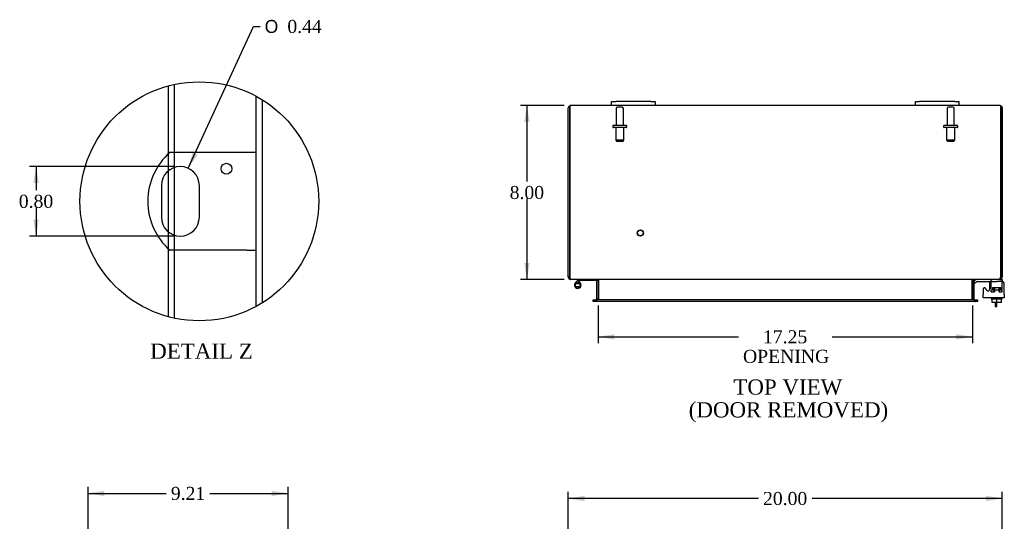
# Model space of a CAD drawing. Header units: inches. Extents: x 3 to 119, y 1 to 79.
# Tile 4 of 8: x 3 to 48, y 47 to 70. Entities that reach past the tile are written whole.
import ezdxf
from ezdxf.enums import TextEntityAlignment as Align

# ---------------------------------------------------------------- set-up
doc = ezdxf.new("R2010")
doc.units = ezdxf.units.IN
doc.header["$MEASUREMENT"] = 0
doc.layers.get('0').update_dxf_attribs({"linetype": 'CONTINUOUS'})
for name, color, linetype in [('COM40153-1', 7, 'CONTINUOUS'), ('COM42667', 7, 'CONTINUOUS'), ('COM42780', 7, 'CONTINUOUS'), ('COM48437', 7, 'CONTINUOUS'), ('DEFAULT', 7, 'CONTINUOUS'), ('FET07710', 7, 'CONTINUOUS'), ('HNG10620-16B', 7, 'CONTINUOUS'), ('HNG10620-16P', 7, 'CONTINUOUS'), ('SCC19011', 7, 'CONTINUOUS'), ('STD21878', 7, 'CONTINUOUS'), ('STD26094', 7, 'CONTINUOUS'), ('WAF25035', 7, 'CONTINUOUS')]:
    doc.layers.add(name, color=color, linetype=linetype)
doc.styles.add('SEACAD_SOLID_EDGE_ANSI1_SY', font='txt')
doc.styles.add('SEACAD_TIMES_NEW_ROMAN', font='times.ttf')

# ---------------------------------------------------------------- blocks, each defined once
blk = doc.blocks.new('GDIMGGROUP')
at = {"layer": 'DEFAULT', "linetype": 'Continuous'}
for points in [[(28.622, 47.938), (27.872, 47.813), (28.622, 47.688)], [(47.122, 47.938), (47.122, 47.688), (47.872, 47.813)]]:
    blk.add_hatch(color=136, dxfattribs=at).paths.add_polyline_path(points)
at = {"layer": 'DEFAULT', "color": 136, "linetype": 'Continuous'}
for p, q in [((27.872, 45.635), (27.872, 48.113)), ((47.872, 45.635), (47.872, 48.113)), ((36.638, 47.813), (27.872, 47.813)), ((47.872, 47.813), (39.105, 47.813))]:
    blk.add_line(p, q, dxfattribs=at)
at = {"layer": 'DEFAULT', "color": 136, "linetype": 'Continuous', "style": 'SEACAD_TIMES_NEW_ROMAN'}
blk.add_text('20.00', height=0.6, dxfattribs=at).set_placement((36.848, 48.113), align=Align.TOP_LEFT)
blk = doc.blocks.new('GDIMGGROUP4')
at = {"layer": 'DEFAULT', "linetype": 'Continuous'}
for points in [[(25.843, 65.155), (26.093, 65.155), (25.968, 65.905)], [(25.843, 58.655), (25.968, 57.905), (26.093, 58.655)]]:
    blk.add_hatch(color=136, dxfattribs=at).paths.add_polyline_path(points)
at = {"layer": 'DEFAULT', "color": 136, "linetype": 'Continuous'}
for p, q in [((27.68, 65.905), (25.668, 65.905)), ((25.968, 65.905), (25.968, 62.415)), ((25.968, 61.605), (25.968, 57.905)), ((27.68, 57.905), (25.668, 57.905))]:
    blk.add_line(p, q, dxfattribs=at)
at = {"layer": 'DEFAULT', "color": 136, "linetype": 'Continuous', "style": 'SEACAD_TIMES_NEW_ROMAN'}
blk.add_text('8.00', height=0.6, dxfattribs=at).set_placement((25.172, 62.205), align=Align.TOP_LEFT)
blk = doc.blocks.new('GDIMGGROUP5')
at = {"layer": 'DEFAULT', "linetype": 'Continuous'}
for points in [[(6.498, 48.173), (5.748, 48.048), (6.498, 47.923)], [(14.208, 48.173), (14.208, 47.923), (14.958, 48.048)]]:
    blk.add_hatch(color=136, dxfattribs=at).paths.add_polyline_path(points)
at = {"layer": 'DEFAULT', "color": 136, "linetype": 'Continuous'}
for p, q in [((5.748, 45.582), (5.748, 48.348)), ((14.958, 44.702), (14.958, 48.348)), ((5.748, 48.048), (9.347, 48.048)), ((11.359, 48.048), (14.958, 48.048))]:
    blk.add_line(p, q, dxfattribs=at)
at = {"layer": 'DEFAULT', "color": 136, "linetype": 'Continuous', "style": 'SEACAD_TIMES_NEW_ROMAN'}
blk.add_text('9.21', height=0.6, dxfattribs=at).set_placement((9.557, 48.348), align=Align.TOP_LEFT)
blk = doc.blocks.new('GDIMGGROUP18')
at = {"layer": 'DEFAULT', "linetype": 'Continuous'}
for points in [[(29.997, 55.134), (29.997, 55.384), (29.247, 55.259)], [(45.747, 55.134), (46.497, 55.259), (45.747, 55.384)]]:
    blk.add_hatch(color=136, dxfattribs=at).paths.add_polyline_path(points)
at = {"layer": 'DEFAULT', "color": 136, "linetype": 'Continuous'}
for p, q in [((29.247, 56.7), (29.247, 54.959)), ((46.497, 56.7), (46.497, 54.959)), ((29.247, 55.259), (35.714, 55.259)), ((40.03, 55.259), (46.497, 55.259))]:
    blk.add_line(p, q, dxfattribs=at)
at = {"layer": 'DEFAULT', "color": 136, "linetype": 'Continuous', "style": 'SEACAD_TIMES_NEW_ROMAN'}
for s, p in [('17.25', (36.848, 55.559)), ('OPENING', (35.924, 54.659))]:
    blk.add_text(s, height=0.6, dxfattribs=at).set_placement(p, align=Align.TOP_LEFT)
blk = doc.blocks.new('GDIMGGROUP27')
at = {"layer": 'DEFAULT', "linetype": 'Continuous'}
for points in [[(3.221, 62.348), (3.471, 62.348), (3.346, 63.098)], [(3.221, 60.648), (3.346, 59.898), (3.471, 60.648)]]:
    blk.add_hatch(color=136, dxfattribs=at).paths.add_polyline_path(points)
at = {"layer": 'DEFAULT', "color": 136, "linetype": 'Continuous'}
for p, q in [((9.696, 63.098), (3.046, 63.098)), ((3.346, 63.098), (3.346, 62.008)), ((3.346, 61.198), (3.346, 59.898)), ((9.696, 59.898), (3.046, 59.898))]:
    blk.add_line(p, q, dxfattribs=at)
at = {"layer": 'DEFAULT', "color": 136, "linetype": 'Continuous', "style": 'SEACAD_TIMES_NEW_ROMAN'}
blk.add_text('0.80', height=0.6, dxfattribs=at).set_placement((2.55, 61.798), align=Align.TOP_LEFT)
blk = doc.blocks.new('GDIMGGROUP28')
at = {"layer": 'DEFAULT', "linetype": 'Continuous'}
blk.add_hatch(color=136, dxfattribs=at).paths.add_polyline_path([(10.562, 63.751), (10.362, 63.018), (10.789, 63.646)])
at = {"layer": 'DEFAULT', "color": 136, "linetype": 'Continuous'}
for p, q in [((10.362, 63.018), (13.372, 69.551)), ((13.372, 69.551), (13.672, 69.551))]:
    blk.add_line(p, q, dxfattribs=at)
for s, style, p in [('O', 'SEACAD_SOLID_EDGE_ANSI1_SY', (13.882, 69.851)), ('0.44', 'SEACAD_TIMES_NEW_ROMAN', (14.927, 69.851))]:
    blk.add_text(s, height=0.6, dxfattribs=dict(at, style=style)).set_placement(p, align=Align.TOP_LEFT)

msp = doc.modelspace()

# ---------------------------------------------------------------- linework, layer by layer
at = {"color": 7}
msp.add_circle((10.87, 61.498), 5.501, dxfattribs=at)
at = {"layer": 'COM40153-1', "color": 7}
for p, q in [((13.064, 63.748), (9.511, 63.748)), ((13.496, 63.748), (13.064, 63.748)), ((9.122, 62.224), (9.122, 60.772)), ((10.87, 60.772), (10.87, 62.224)), ((13.064, 59.248), (9.511, 59.248)), ((13.064, 59.248), (13.496, 59.248)), ((47.55, 56.833), (47.55, 56.655)), ((47.622, 56.655), (47.622, 56.833)), ((47.55, 56.655), (47.622, 56.655))]:
    msp.add_line(p, q, dxfattribs=at)
msp.add_circle((12.12, 63), 0.25, dxfattribs=at)
for centre, radius, start, end in [((11.496, 61.498), 3, 131.4096, 228.5904), ((9.996, 62.224), 0.874, 0, 180), ((9.996, 60.772), 0.874, 180, 0)]:
    msp.add_arc(centre, radius, start, end, dxfattribs=at)
at = {"layer": 'COM42667', "color": 7}
for p, q in [((47.281, 57.685), (47.281, 57.425)), ((47.968, 57.202), (47.968, 57.685)), ((46.998, 57.458), (46.998, 57.202)), ((46.998, 57.059), (46.998, 57.202)), ((47.171, 57.393), (47.108, 57.49)), ((47.968, 57.202), (47.968, 57.059)), ((47.968, 57.059), (46.998, 57.059))]:
    msp.add_line(p, q, dxfattribs=at)
for centre, radius, start, end in [((47.406, 57.685), 0.125, 90, 180), ((47.843, 57.685), 0.125, 0, 90), ((47.058, 57.458), 0.06, 32.8455, 180), ((47.221, 57.425), 0.06, 212.8455, 0)]:
    msp.add_arc(centre, radius, start, end, dxfattribs=at)
at = {"layer": 'COM42780', "color": 7}
for p, q in [((46.569, 57.813), (46.619, 57.863)), ((46.569, 57.813), (46.636, 57.745)), ((46.636, 57.745), (46.686, 57.796)), ((46.72, 57.81), (47.619, 57.81)), ((46.754, 57.811), (46.754, 57.81)), ((46.754, 57.811), (46.814, 57.811)), ((46.814, 57.811), (46.814, 57.81)), ((46.814, 57.811), (46.842, 57.811)), ((46.842, 57.811), (46.842, 57.81)), ((46.842, 57.811), (47.004, 57.811)), ((46.955, 57.811), (46.955, 57.81)), ((47.004, 57.811), (47.004, 57.81)), ((47.369, 57.764), (47.369, 57.889)), ((47.869, 57.81), (47.619, 57.81)), ((47.765, 57.905), (47.869, 57.905)), ((47.869, 57.905), (47.869, 57.81)), ((47.869, 57.807), (47.869, 57.81)), ((47.869, 57.763), (47.869, 57.81)), ((47.869, 57.473), (47.869, 57.763)), ((47.369, 57.428), (47.869, 57.428)), ((47.369, 57.333), (47.369, 57.419)), ((47.369, 57.333), (47.512, 57.333)), ((47.424, 57.523), (47.814, 57.523)), ((47.424, 57.523), (47.424, 57.428)), ((47.494, 57.333), (47.494, 57.523)), ((47.512, 57.523), (47.512, 57.333)), ((47.725, 57.333), (47.725, 57.523)), ((47.725, 57.333), (47.826, 57.333)), ((47.744, 57.333), (47.744, 57.523)), ((47.814, 57.428), (47.814, 57.523)), ((47.84, 57.333), (47.869, 57.333)), ((47.869, 57.333), (47.869, 57.473))]:
    msp.add_line(p, q, dxfattribs=at)
for radius in [0.143, 0.048]:
    msp.add_arc((46.72, 57.762), radius, 90, 135, dxfattribs=at)
msp.add_ellipse((47.119, 56.805), major_axis=(0, 14.322), ratio=0.017455, start_param=-1.524085, end_param=-1.503851, dxfattribs=at)
msp.add_open_spline([(47.366, 57.802), (47.365, 57.804), (47.365, 57.805), (47.363, 57.809), (47.362, 57.81), (47.36, 57.81)], degree=3, knots=[0.6179659, 0.6179659, 0.6179659, 0.6179659, 0.75, 0.75, 1, 1, 1, 1], dxfattribs=at)
at = {"layer": 'COM48437', "color": 7}
for p, q in [((9.444, 63.686), (9.444, 66.811)), ((9.732, 63.748), (9.732, 66.88)), ((13.496, 56.664), (13.496, 66.332)), ((13.784, 56.832), (13.784, 66.164)), ((27.872, 58.013), (27.872, 65.797)), ((27.944, 65.797), (27.944, 65.899)), ((27.944, 65.899), (27.944, 65.797)), ((27.944, 65.797), (27.944, 58.013)), ((27.944, 58.013), (27.944, 65.797)), ((29.872, 65.905), (27.98, 65.905)), ((43.872, 65.905), (31.872, 65.905)), ((47.764, 65.905), (45.872, 65.905)), ((47.8, 65.797), (47.8, 65.899)), ((47.8, 65.899), (47.8, 65.797)), ((47.8, 58.013), (47.8, 65.797)), ((47.8, 65.797), (47.8, 58.013)), ((47.872, 65.797), (47.872, 58.013)), ((9.444, 62.901), (9.444, 63.686)), ((9.732, 63.057), (9.732, 63.748)), ((9.444, 60.094), (9.444, 62.901)), ((9.732, 59.939), (9.732, 63.057)), ((9.444, 59.309), (9.444, 60.094)), ((9.732, 59.248), (9.732, 59.939)), ((9.444, 56.185), (9.444, 59.309)), ((9.732, 56.116), (9.732, 59.248)), ((27.944, 58.013), (27.872, 58.013)), ((27.98, 57.929), (27.98, 57.905)), ((28.004, 57.905), (27.98, 57.905)), ((47.738, 57.905), (28.006, 57.905)), ((29.175, 57.869), (29.175, 57)), ((29.175, 57.869), (29.247, 57.869)), ((29.247, 57.869), (29.247, 57)), ((29.26, 57.869), (29.26, 57)), ((46.483, 57), (46.483, 57.869)), ((46.569, 57.869), (46.497, 57.869)), ((46.497, 57.869), (46.497, 57)), ((46.569, 57.869), (46.569, 57)), ((47.764, 57.905), (47.74, 57.905)), ((47.764, 57.929), (47.764, 57.905)), ((47.8, 58.013), (47.872, 58.013)), ((29.017, 56.892), (29.017, 56.964)), ((29.017, 56.964), (29.093, 56.964)), ((29.093, 56.892), (29.017, 56.892)), ((29.1, 56.964), (29.093, 56.964)), ((29.1, 56.892), (29.093, 56.892)), ((29.1, 56.964), (29.145, 56.964)), ((29.1, 56.964), (29.1, 56.892)), ((29.145, 56.892), (29.1, 56.892)), ((46.598, 56.964), (29.145, 56.964)), ((46.598, 56.892), (29.145, 56.892)), ((29.175, 57), (29.247, 57)), ((46.569, 57), (46.497, 57)), ((46.598, 56.964), (46.643, 56.964)), ((46.643, 56.892), (46.598, 56.892)), ((46.643, 56.964), (46.651, 56.964)), ((46.643, 56.892), (46.643, 56.964)), ((46.643, 56.892), (46.651, 56.892)), ((46.651, 56.964), (46.727, 56.964)), ((46.727, 56.892), (46.651, 56.892)), ((46.727, 56.964), (46.727, 56.892))]:
    msp.add_line(p, q, dxfattribs=at)
for centre, radius, start, end in [((27.98, 65.797), 0.108, 109.4712, 180), ((27.98, 65.797), 0.108, 90, 109.4712), ((47.764, 65.797), 0.108, 70.5288, 90), ((47.764, 65.797), 0.108, 0, 70.5288), ((27.98, 58.013), 0.108, 180, 270), ((27.98, 58.013), 0.036, 180, 218.7233), ((29.139, 57.869), 0.036, 0, 90), ((29.139, 57.869), 0.108, 0, 10.3965), ((46.605, 57.869), 0.108, 169.6031, 180), ((46.605, 57.869), 0.036, 90, 180), ((47.764, 58.013), 0.108, 270, 360), ((47.764, 58.013), 0.036, 321.2767, 0), ((29.139, 57), 0.036, 270, 0), ((29.139, 57), 0.108, 349.6015, 0), ((46.605, 57), 0.108, 180, 190.3994), ((46.605, 57), 0.036, 180, 270)]:
    msp.add_arc(centre, radius, start, end, dxfattribs=at)
for centre, start_param, end_param in [((27.98, 65.797), 3.141593, 3.48143), ((47.764, 65.797), 2.801756, 3.141593)]:
    msp.add_ellipse(centre, major_axis=(0, -0.108), ratio=0.997813, start_param=start_param, end_param=end_param, dxfattribs=at)
for points, knots in [([(28.006, 57.905), (28, 57.905), (27.995, 57.908), (27.985, 57.918), (27.98, 57.926), (27.97, 57.946), (27.964, 57.958), (27.954, 57.985), (27.949, 57.999), (27.944, 58.013)], [0, 0, 0, 0, 0.25, 0.25, 0.5, 0.5, 0.75, 0.75, 1, 1, 1, 1]), ([(29.26, 57.869), (29.26, 57.871), (29.26, 57.872), (29.258, 57.876), (29.257, 57.878), (29.253, 57.882), (29.249, 57.885), (29.241, 57.89), (29.237, 57.892), (29.228, 57.895), (29.223, 57.897), (29.208, 57.9), (29.198, 57.902), (29.177, 57.904), (29.167, 57.905), (29.157, 57.905)], [0, 0, 0, 0, 0.0625, 0.0625, 0.125, 0.125, 0.25, 0.25, 0.375, 0.375, 0.5, 0.5, 0.75, 0.75, 1, 1, 1, 1]), ([(46.587, 57.905), (46.576, 57.905), (46.566, 57.904), (46.546, 57.902), (46.535, 57.9), (46.521, 57.897), (46.516, 57.895), (46.507, 57.892), (46.502, 57.89), (46.494, 57.885), (46.491, 57.882), (46.487, 57.878), (46.485, 57.876), (46.484, 57.872), (46.484, 57.871), (46.483, 57.869)], [0, 0, 0, 0, 0.25, 0.25, 0.5, 0.5, 0.625, 0.625, 0.75, 0.75, 0.875, 0.875, 0.9375, 0.9375, 1, 1, 1, 1]), ([(47.8, 58.013), (47.795, 57.999), (47.789, 57.985), (47.779, 57.958), (47.774, 57.946), (47.764, 57.926), (47.759, 57.918), (47.748, 57.908), (47.743, 57.905), (47.738, 57.905)], [0, 0, 0, 0, 0.25, 0.25, 0.5, 0.5, 0.75, 0.75, 1, 1, 1, 1]), ([(29.157, 56.964), (29.167, 56.964), (29.177, 56.964), (29.198, 56.967), (29.208, 56.968), (29.223, 56.972), (29.228, 56.973), (29.237, 56.977), (29.241, 56.979), (29.249, 56.983), (29.253, 56.986), (29.257, 56.991), (29.258, 56.993), (29.26, 56.996), (29.26, 56.998), (29.26, 57)], [0, 0, 0, 0, 0.25, 0.25, 0.5, 0.5, 0.625, 0.625, 0.75, 0.75, 0.875, 0.875, 0.9375, 0.9375, 1, 1, 1, 1]), ([(46.483, 57), (46.483, 56.998), (46.484, 56.996), (46.485, 56.993), (46.487, 56.991), (46.491, 56.986), (46.494, 56.983), (46.502, 56.979), (46.507, 56.977), (46.516, 56.973), (46.521, 56.972), (46.535, 56.968), (46.546, 56.967), (46.566, 56.964), (46.576, 56.964), (46.587, 56.964)], [0, 0, 0, 0, 0.0625, 0.0625, 0.125, 0.125, 0.25, 0.25, 0.375, 0.375, 0.5, 0.5, 0.75, 0.75, 1, 1, 1, 1])]:
    msp.add_open_spline(points, degree=3, knots=knots, dxfattribs=at)
at = {"layer": 'FET07710', "color": 7}
for p, q in [((29.872, 66.092), (30.059, 66.092)), ((29.872, 65.905), (29.872, 66.092)), ((30.059, 65.905), (29.872, 65.905)), ((31.684, 66.092), (30.059, 66.092)), ((31.684, 65.905), (30.059, 65.905)), ((31.684, 66.092), (31.872, 66.092)), ((31.872, 65.905), (31.684, 65.905)), ((31.872, 66.092), (31.872, 65.905)), ((43.872, 66.092), (44.059, 66.092)), ((43.872, 65.905), (43.872, 66.092)), ((44.059, 65.905), (43.872, 65.905)), ((45.684, 66.092), (44.059, 66.092)), ((45.684, 65.905), (44.059, 65.905)), ((45.684, 66.092), (45.872, 66.092)), ((45.872, 65.905), (45.684, 65.905)), ((45.872, 66.092), (45.872, 65.905))]:
    msp.add_line(p, q, dxfattribs=at)
at = {"layer": 'HNG10620-16B', "color": 7}
for p, q in [((28.311, 57.861), (28.202, 57.752)), ((28.353, 57.819), (28.268, 57.733)), ((28.329, 57.879), (28.311, 57.861)), ((28.311, 57.861), (28.353, 57.819)), ((28.356, 57.79), (28.338, 57.733)), ((28.371, 57.836), (28.353, 57.819)), ((29.127, 57.845), (28.391, 57.845)), ((29.127, 57.905), (29.127, 57.845))]:
    msp.add_line(p, q, dxfattribs=at)
for centre, radius, start, end in [((28.311, 57.644), 0.154, 135, 72.8181), ((28.391, 57.816), 0.089, 90, 135), ((28.391, 57.816), 0.029, 90, 135)]:
    msp.add_arc(centre, radius, start, end, dxfattribs=at)
at = {"layer": 'HNG10620-16P', "color": 7}
for p, q in [((28.196, 57.709), (28.196, 57.579)), ((28.196, 57.709), (28.426, 57.709)), ((28.426, 57.579), (28.426, 57.709)), ((28.196, 57.579), (28.426, 57.579))]:
    msp.add_line(p, q, dxfattribs=at)
for centre, start, end in [((28.315, 57.475), 90.9722, 117.1006), ((28.306, 57.475), 62.9006, 89.0262), ((28.315, 57.812), 242.9012, 269.0261), ((28.306, 57.812), 270.9722, 297.1004)]:
    msp.add_arc(centre, 0.262, start, end, dxfattribs=at)
at = {"layer": 'SCC19011', "color": 7}
for p, q in [((47.404, 56.833), (47.404, 57.014)), ((47.619, 56.833), (47.404, 56.833)), ((47.619, 56.833), (47.619, 57.014)), ((47.834, 56.833), (47.619, 56.833)), ((47.834, 56.833), (47.834, 57.014))]:
    msp.add_line(p, q, dxfattribs=at)
at = {"layer": 'STD21878', "color": 7}
for radius in [0.141, 0.125]:
    msp.add_circle((31.194, 60.037), radius, dxfattribs=at)
at = {"layer": 'STD26094', "color": 7}
for p, q in [((30.352, 65.833), (30.142, 65.833)), ((45.602, 65.833), (45.392, 65.833)), ((30.082, 65.773), (30.082, 64.996)), ((30.412, 64.996), (30.412, 65.773)), ((45.332, 65.773), (45.332, 64.996)), ((45.662, 64.996), (45.662, 65.773)), ((29.922, 64.966), (29.922, 64.926)), ((30.542, 64.996), (29.952, 64.996)), ((30.542, 64.896), (29.952, 64.896)), ((30.059, 64.896), (30.059, 64.308)), ((30.434, 64.308), (30.434, 64.896)), ((30.572, 64.926), (30.572, 64.966)), ((45.172, 64.966), (45.172, 64.926)), ((45.792, 64.996), (45.202, 64.996)), ((45.792, 64.896), (45.202, 64.896)), ((45.309, 64.896), (45.309, 64.308)), ((45.684, 64.308), (45.684, 64.896)), ((45.822, 64.926), (45.822, 64.966)), ((30.434, 64.308), (30.059, 64.308)), ((30.059, 64.308), (30.097, 64.271)), ((30.097, 64.271), (30.397, 64.271)), ((30.397, 64.271), (30.434, 64.308)), ((45.684, 64.308), (45.309, 64.308)), ((45.309, 64.308), (45.347, 64.271)), ((45.347, 64.271), (45.647, 64.271)), ((45.647, 64.271), (45.684, 64.308))]:
    msp.add_line(p, q, dxfattribs=at)
for centre, radius, start, end in [((30.142, 65.773), 0.06, 90, 180), ((30.352, 65.773), 0.06, 0, 90), ((45.392, 65.773), 0.06, 90, 180), ((45.602, 65.773), 0.06, 0, 90), ((29.952, 64.966), 0.03, 90, 180), ((29.952, 64.926), 0.03, 180, 270), ((30.542, 64.966), 0.03, 0, 90), ((30.542, 64.926), 0.03, 270, 0), ((45.202, 64.966), 0.03, 90, 180), ((45.202, 64.926), 0.03, 180, 270), ((45.792, 64.966), 0.03, 0, 90), ((45.792, 64.926), 0.03, 270, 0)]:
    msp.add_arc(centre, radius, start, end, dxfattribs=at)
at = {"layer": 'WAF25035', "color": 7}
for p, q in [((47.369, 57.059), (47.369, 57.014)), ((47.369, 57.014), (47.869, 57.014)), ((47.869, 57.014), (47.869, 57.059))]:
    msp.add_line(p, q, dxfattribs=at)

# ---------------------------------------------------------------- block references
at = {"layer": 'DEFAULT', "color": 7}
for name in ['GDIMGGROUP28', 'GDIMGGROUP4', 'GDIMGGROUP27', 'GDIMGGROUP18', 'GDIMGGROUP5', 'GDIMGGROUP']:
    msp.add_blockref(name, (0, 0), dxfattribs=at)

# ---------------------------------------------------------------- texts
at = {"layer": 'DEFAULT', "color": 7, "style": 'SEACAD_TIMES_NEW_ROMAN'}
for s, p in [('DETAIL Z', (8.606, 54.948)), ('TOP VIEW', (35.481, 53.296)), ('(DOOR REMOVED)', (33.424, 52.246))]:
    msp.add_text(s, height=0.7, dxfattribs=at).set_placement(p, align=Align.TOP_LEFT)

doc.saveas('drawing.dxf')
